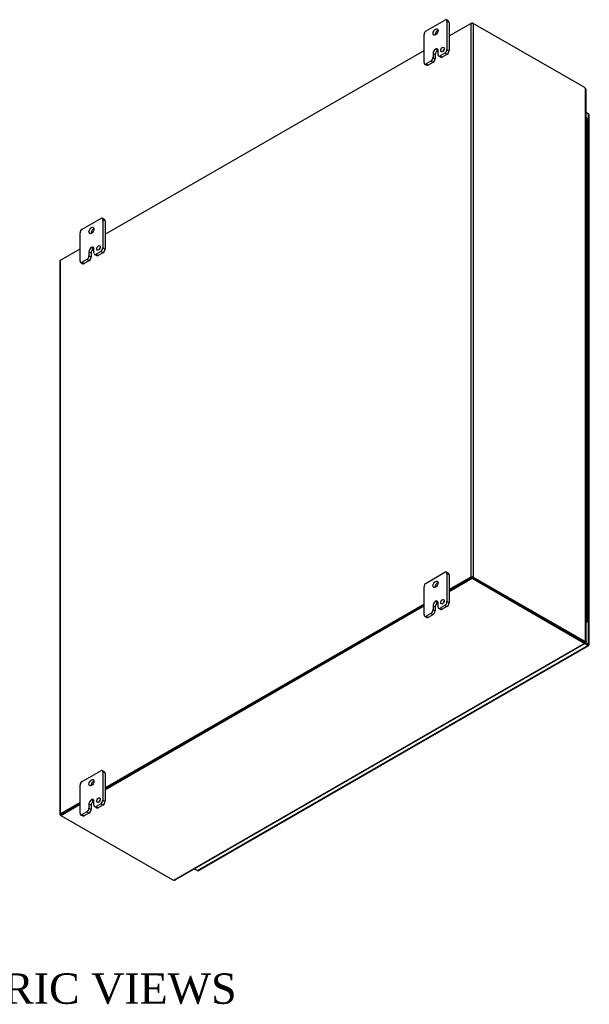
# Model space of a CAD drawing. Header units: inches. Extents: x 24 to 237, y 5 to 158.
# Tile 9 of 9: x 209 to 237, y 110 to 158. Entities that reach past the tile are written whole.
import ezdxf
from ezdxf.enums import TextEntityAlignment as Align

# ---------------------------------------------------------------- set-up
doc = ezdxf.new("R2010")
doc.units = ezdxf.units.IN
doc.header["$MEASUREMENT"] = 0
for name, color, linetype in [('COM48495', 7, 'CONTINUOUS'), ('COM70236-2', 7, 'CONTINUOUS'), ('COM71782-3', 7, 'CONTINUOUS'), ('DEFAULT', 7, 'CONTINUOUS'), ('FET07710', 7, 'CONTINUOUS'), ('HNG10620-38B', 7, 'CONTINUOUS'), ('HNG10620-38C', 7, 'CONTINUOUS'), ('HNG10620-38P', 7, 'CONTINUOUS')]:
    doc.layers.add(name, color=color, linetype=linetype)
doc.styles.add('SEACAD_TIMES_NEW_ROMAN', font='times.ttf')

msp = doc.modelspace()

# ---------------------------------------------------------------- linework, layer by layer
at = {"layer": 'COM48495', "color": 7}
for p, q in [((230.123, 157.629), (231.194, 158.246)), ((231.194, 158.246), (231.194, 130.906)), ((231.316, 158.246), (231.316, 130.906)), ((236.784, 155.09), (231.316, 158.246)), ((213.153, 147.831), (228.886, 156.914)), ((236.85, 127.73), (236.85, 155.032)), ((236.876, 127.715), (236.876, 154.976)), ((210.951, 146.559), (211.916, 147.116)), ((210.926, 146.524), (210.926, 119.184)), ((210.951, 119.219), (210.951, 146.559)), ((231.194, 130.906), (230.123, 130.288)), ((231.234, 130.883), (230.123, 130.241)), ((231.275, 130.883), (236.743, 127.726)), ((231.316, 130.906), (236.784, 127.749)), ((228.886, 129.574), (213.153, 120.49)), ((228.886, 129.527), (213.153, 120.443)), ((236.784, 127.749), (236.743, 127.726)), ((236.81, 127.707), (236.85, 127.73)), ((236.85, 127.709), (236.839, 127.715)), ((236.84, 127.715), (236.85, 127.709)), ((236.848, 127.715), (236.874, 127.712)), ((211.916, 119.776), (210.951, 119.219)), ((211.916, 119.729), (210.992, 119.196)), ((210.971, 119.137), (210.951, 119.149))]:
    msp.add_line(p, q, dxfattribs=at)
for centre, radius, start, end in [((236.801, 154.976), 0.0746, 0.3232, 48.8002), ((236.845, 127.637), 0.0781, 87.6094, 112.6532), ((236.856, 127.758), 0.0494, 264.0996, 291.6339)]:
    msp.add_arc(centre, radius, start, end, dxfattribs=at)
for centre, major_axis, start_param, end_param in [((231.255, 158.211), (-0.0864, 0), 3.926991, 5.497787), ((236.784, 154.926), (-0.1, 0.173), 5.006396, 5.497787), ((211.012, 146.524), (0.0864, 0), 2.356194, 3.141593), ((231.255, 130.871), (0.0864, 0), 0.785398, 2.356194), ((236.743, 127.889), (0.1, -0.173), 5.497787, 5.989178), ((236.784, 127.913), (0.1, -0.173), 5.497787, 5.989178), ((211.012, 119.184), (0.0864, 0), 2.356194, 3.926991)]:
    msp.add_ellipse(centre, major_axis=major_axis, ratio=0.57735, start_param=start_param, end_param=end_param, dxfattribs=at)
msp.add_open_spline([(236.85, 127.73), (236.852, 127.73), (236.854, 127.729), (236.857, 127.728), (236.86, 127.727), (236.863, 127.726), (236.866, 127.725), (236.868, 127.724), (236.87, 127.723), (236.872, 127.721), (236.873, 127.72), (236.875, 127.718), (236.876, 127.715), (236.876, 127.714), (236.874, 127.713), (236.874, 127.712)], degree=3, knots=[0, 0, 0, 0, 0.058839, 0.117335, 0.175479, 0.233264, 0.290679, 0.347718, 0.404373, 0.460635, 0.516498, 0.640635, 0.762642, 0.882451, 1, 1, 1, 1], dxfattribs=at)
at = {"layer": 'COM70236-2', "color": 7}
for p, q in [((231.255, 158.282), (231.194, 158.246)), ((231.255, 158.261), (231.255, 158.282)), ((231.255, 158.282), (231.316, 158.246)), ((230.123, 130.241), (231.255, 130.894)), ((230.123, 130.194), (231.255, 130.847)), ((231.255, 130.894), (231.255, 130.847)), ((231.255, 130.894), (236.743, 127.726)), ((231.255, 130.847), (236.743, 127.679)), ((213.153, 120.443), (228.886, 129.527)), ((213.153, 120.396), (228.886, 129.48)), ((216.543, 115.939), (236.793, 127.631)), ((216.604, 115.945), (236.818, 127.616)), ((236.743, 127.726), (236.743, 127.679)), ((236.793, 127.678), (236.793, 127.631)), ((236.811, 127.641), (236.8, 127.648)), ((236.8, 127.647), (236.811, 127.641)), ((236.805, 127.64), (236.82, 127.619)), ((210.971, 119.184), (211.916, 119.729)), ((210.971, 119.137), (211.916, 119.682)), ((210.971, 119.184), (210.971, 119.137)), ((210.971, 119.137), (216.46, 115.968))]:
    msp.add_line(p, q, dxfattribs=at)
for centre, radius, start, end in [((236.871, 127.682), 0.0781, 187.3468, 212.3906), ((236.773, 127.613), 0.0481, 7.9737, 36.2928), ((216.567, 116.01), 0.075, 251.3676, 299.5813)]:
    msp.add_arc(centre, radius, start, end, dxfattribs=at)
for centre, major_axis, start_param, end_param in [((236.602, 127.644), (0.2, 0), 0.294007, 0.785398), ((236.602, 127.597), (0.2, 0), 0.294007, 0.785398), ((216.601, 116.05), (-0.2, 0), 0.785398, 1.276789)]:
    msp.add_ellipse(centre, major_axis=major_axis, ratio=0.57735, start_param=start_param, end_param=end_param, dxfattribs=at)
for points, knots in [([(236.793, 127.678), (236.793, 127.677), (236.793, 127.676), (236.793, 127.674), (236.793, 127.672), (236.793, 127.671), (236.793, 127.671), (236.793, 127.671)], [0, 0, 0, 0, 0.078044, 0.1570215, 0.2369473, 0.3178332, 0.3180478, 0.3180478, 0.3180478, 0.3180478]), ([(236.793, 127.631), (236.797, 127.626), (236.801, 127.623), (236.807, 127.618), (236.81, 127.617), (236.815, 127.615), (236.817, 127.615), (236.82, 127.617), (236.82, 127.618), (236.82, 127.619)], [0, 0, 0, 0, 0.25, 0.25, 0.5, 0.5, 0.75, 0.75, 1, 1, 1, 1])]:
    msp.add_open_spline(points, degree=3, knots=knots, dxfattribs=at)
at = {"layer": 'COM71782-3', "color": 7}
for p, q in [((237.005, 153.764), (236.876, 153.838)), ((237.005, 127.596), (237.005, 153.764)), ((237.03, 127.561), (237.03, 153.728)), ((217.706, 116.407), (236.964, 127.525)), ((217.749, 116.402), (237.007, 127.521)), ((236.616, 127.82), (236.598, 127.81)), ((236.616, 127.842), (236.616, 127.82)), ((236.616, 127.82), (237.005, 127.596)), ((236.793, 127.671), (236.964, 127.572)), ((236.964, 127.572), (236.793, 127.671)), ((236.964, 127.525), (236.813, 127.613)), ((236.964, 127.572), (236.964, 127.572)), ((236.964, 127.572), (236.964, 127.572)), ((236.964, 127.572), (237.005, 127.549)), ((237.022, 127.539), (236.964, 127.572)), ((237.022, 127.539), (236.964, 127.572)), ((217.555, 116.494), (217.706, 116.407))]:
    msp.add_line(p, q, dxfattribs=at)
for centre, major_axis, ratio, start_param, end_param in [((236.944, 153.728), (-0.0864, 0), 0.57735, 3.141593, 3.926991), ((236.944, 127.584), (-0.0288, 0.0166), 0.000948, 2.356741, 3.927537), ((236.944, 127.584), (-0.0288, 0.0166), 0.000948, 2.355648, 3.926445), ((236.964, 127.596), (-0.0432, 0.0748), 0.57735, 2.356194, 3.587154), ((236.944, 127.561), (-0.0864, 0), 0.57735, 2.696031, 3.926991), ((236.944, 127.584), (0.0864, -0.0498), 0.000948, -0.784852, -0.445015), ((236.944, 127.584), (0.0863, -0.0499), 0.000948, 0.445015, 0.784852), ((217.706, 116.477), (-0.0432, 0.0748), 0.57735, 2.356194, 3.141593)]:
    msp.add_ellipse(centre, major_axis=major_axis, ratio=ratio, start_param=start_param, end_param=end_param, dxfattribs=at)
at = {"layer": 'FET07710', "color": 7}
for p, q in [((228.992, 157.88), (229.911, 158.41)), ((230.092, 158.357), (229.986, 158.418)), ((230.018, 158.349), (230.018, 156.961)), ((230.123, 158.288), (230.018, 158.349)), ((230.123, 158.288), (230.123, 156.9)), ((228.886, 156.308), (228.886, 157.696)), ((229.329, 156.767), (229.329, 156.563)), ((229.329, 156.767), (229.434, 156.706)), ((229.434, 156.706), (229.434, 156.502)), ((229.452, 156.981), (229.452, 156.981)), ((229.452, 156.981), (229.558, 156.92)), ((229.452, 156.981), (229.558, 156.92)), ((229.558, 156.92), (229.558, 156.92)), ((229.575, 156.706), (229.575, 156.91)), ((229.607, 156.637), (229.712, 156.576)), ((229.911, 156.777), (229.682, 156.644)), ((229.682, 156.644), (229.787, 156.583)), ((230.017, 156.716), (229.787, 156.583)), ((230.017, 156.716), (229.911, 156.777)), ((230.018, 156.961), (230.123, 156.9)), ((228.917, 156.239), (229.023, 156.178)), ((229.222, 156.379), (228.992, 156.247)), ((228.992, 156.247), (229.098, 156.185)), ((229.328, 156.318), (229.098, 156.185)), ((229.328, 156.318), (229.222, 156.379)), ((229.329, 156.563), (229.434, 156.502)), ((212.022, 148.082), (212.941, 148.612)), ((213.122, 148.559), (213.016, 148.62)), ((213.047, 148.551), (213.047, 147.163)), ((213.153, 148.49), (213.047, 148.551)), ((213.153, 148.49), (213.153, 147.102)), ((211.916, 146.51), (211.916, 147.898)), ((212.358, 146.969), (212.358, 146.765)), ((212.358, 146.969), (212.464, 146.908)), ((212.464, 146.908), (212.464, 146.704)), ((212.482, 147.183), (212.481, 147.183)), ((212.481, 147.183), (212.587, 147.122)), ((212.482, 147.183), (212.587, 147.122)), ((212.587, 147.122), (212.587, 147.122)), ((212.605, 146.908), (212.605, 147.112)), ((212.941, 146.979), (212.711, 146.847)), ((212.711, 146.847), (212.817, 146.785)), ((213.047, 146.918), (212.817, 146.785)), ((213.047, 146.918), (212.941, 146.979)), ((213.047, 147.163), (213.153, 147.102)), ((211.947, 146.441), (212.052, 146.38)), ((212.252, 146.582), (212.022, 146.449)), ((212.022, 146.449), (212.127, 146.388)), ((212.358, 146.52), (212.127, 146.388)), ((212.358, 146.52), (212.252, 146.582)), ((212.358, 146.765), (212.464, 146.704)), ((212.636, 146.839), (212.742, 146.778)), ((228.992, 130.609), (229.911, 131.139)), ((230.092, 131.086), (229.986, 131.147)), ((230.018, 131.078), (230.018, 129.69)), ((230.123, 131.017), (230.018, 131.078)), ((230.123, 131.017), (230.123, 129.629)), ((228.886, 129.037), (228.886, 130.425)), ((229.329, 129.496), (229.329, 129.292)), ((229.329, 129.496), (229.434, 129.435)), ((229.434, 129.435), (229.434, 129.231)), ((229.452, 129.71), (229.452, 129.71)), ((229.452, 129.71), (229.558, 129.649)), ((229.452, 129.71), (229.558, 129.649)), ((229.558, 129.649), (229.558, 129.649)), ((229.575, 129.435), (229.575, 129.639)), ((229.607, 129.366), (229.712, 129.305)), ((229.911, 129.506), (229.682, 129.374)), ((229.682, 129.374), (229.787, 129.312)), ((230.017, 129.445), (229.787, 129.312)), ((230.017, 129.445), (229.911, 129.506)), ((230.018, 129.69), (230.123, 129.629)), ((228.917, 128.968), (229.023, 128.907)), ((229.222, 129.108), (228.992, 128.976)), ((228.992, 128.976), (229.098, 128.914)), ((229.328, 129.047), (229.098, 128.914)), ((229.328, 129.047), (229.222, 129.108)), ((229.329, 129.292), (229.434, 129.231)), ((212.022, 120.811), (212.941, 121.341)), ((213.122, 121.288), (213.016, 121.349)), ((213.047, 121.28), (213.047, 119.892)), ((213.153, 121.219), (213.047, 121.28)), ((213.153, 121.219), (213.153, 119.831)), ((211.916, 119.239), (211.916, 120.627)), ((212.358, 119.698), (212.358, 119.494)), ((212.358, 119.698), (212.464, 119.637)), ((212.464, 119.637), (212.464, 119.433)), ((212.482, 119.912), (212.481, 119.912)), ((212.481, 119.912), (212.587, 119.851)), ((212.482, 119.912), (212.587, 119.851)), ((212.587, 119.851), (212.587, 119.851)), ((212.605, 119.637), (212.605, 119.841)), ((212.941, 119.708), (212.711, 119.576)), ((213.047, 119.647), (212.817, 119.514)), ((213.047, 119.647), (212.941, 119.708)), ((213.047, 119.892), (213.153, 119.831)), ((211.947, 119.17), (212.052, 119.109)), ((212.252, 119.311), (212.022, 119.178)), ((212.022, 119.178), (212.127, 119.117)), ((212.358, 119.249), (212.127, 119.117)), ((212.358, 119.249), (212.252, 119.311)), ((212.358, 119.494), (212.464, 119.433)), ((212.636, 119.568), (212.742, 119.507)), ((212.711, 119.576), (212.817, 119.514))]:
    msp.add_line(p, q, dxfattribs=at)
for centre, major_axis, start_param, end_param in [((229.911, 158.288), (-0.075, -0.13), 2.356194, 3.926991), ((230.017, 158.227), (-0.075, -0.13), 2.356194, 3.141593), ((228.992, 157.757), (0.075, 0.13), 0.785398, 2.356194), ((229.558, 157.757), (0.088, 0.152), 0.649107, 2.492486), ((229.452, 156.838), (0.087, 0.151), 0.785398, 2.356194), ((229.558, 156.777), (0.087, 0.151), 0.785398, 2.356194), ((229.452, 156.839), (-0.087, -0.151), 2.356194, 3.926991), ((229.558, 156.778), (-0.087, -0.151), 3.793313, 3.926991), ((229.682, 156.767), (0.075, 0.13), 2.356194, 3.926991), ((229.787, 156.706), (0.075, 0.13), 3.141593, 3.926991), ((229.902, 156.895), (0.062, 0.108), 1.008936, 2.132657), ((229.911, 156.9), (-0.075, -0.13), 0.785398, 2.356194), ((230.017, 156.839), (0.075, 0.13), 3.926991, 5.497787), ((228.992, 156.369), (0.075, 0.13), 2.356194, 3.926991), ((229.098, 156.308), (0.075, 0.13), 3.141593, 3.926991), ((229.222, 156.502), (-0.075, -0.13), 0.785398, 2.356194), ((229.328, 156.441), (0.075, 0.13), 3.926991, 5.497787), ((212.941, 148.49), (-0.075, -0.13), 2.356194, 3.926991), ((213.047, 148.429), (-0.075, -0.13), 2.356194, 3.141593), ((212.022, 147.959), (0.075, 0.13), 0.785398, 2.356194), ((212.587, 147.959), (0.087, 0.152), 0.649107, 2.492486), ((212.481, 147.041), (0.087, 0.151), 0.785398, 2.356194), ((212.587, 146.979), (0.087, 0.151), 0.785398, 2.356194), ((212.482, 147.041), (-0.087, -0.151), 2.356194, 3.926991), ((212.587, 146.98), (-0.087, -0.151), 3.793313, 3.926991), ((212.711, 146.969), (0.075, 0.13), 2.356194, 3.926991), ((212.932, 147.097), (0.063, 0.108), 1.008936, 2.132657), ((212.941, 147.102), (-0.075, -0.13), 0.785398, 2.356194), ((213.047, 147.041), (0.075, 0.13), 3.926991, 5.497787), ((212.022, 146.571), (0.075, 0.13), 2.356194, 3.926991), ((212.127, 146.51), (0.075, 0.13), 3.141593, 3.926991), ((212.252, 146.704), (-0.075, -0.13), 0.785398, 2.356194), ((212.358, 146.643), (0.075, 0.13), 3.926991, 5.497787), ((212.817, 146.908), (0.075, 0.13), 3.141593, 3.926991), ((229.911, 131.017), (-0.075, -0.13), 2.356194, 3.926991), ((230.017, 130.956), (-0.075, -0.13), 2.356194, 3.141593), ((228.992, 130.486), (0.075, 0.13), 0.785398, 2.356194), ((229.558, 130.486), (0.088, 0.152), 0.649107, 2.492486), ((229.452, 129.568), (0.087, 0.151), 0.785398, 2.356194), ((229.558, 129.506), (0.087, 0.151), 0.785398, 2.356194), ((229.452, 129.568), (-0.087, -0.151), 2.356194, 3.926991), ((229.558, 129.507), (-0.087, -0.151), 3.793313, 3.926991), ((229.682, 129.496), (0.075, 0.13), 2.356194, 3.926991), ((229.902, 129.624), (0.062, 0.108), 1.008936, 2.132657), ((229.911, 129.629), (-0.075, -0.13), 0.785398, 2.356194), ((230.017, 129.568), (0.075, 0.13), 3.926991, 5.497787), ((228.992, 129.098), (0.075, 0.13), 2.356194, 3.926991), ((229.098, 129.037), (0.075, 0.13), 3.141593, 3.926991), ((229.222, 129.231), (-0.075, -0.13), 0.785398, 2.356194), ((229.328, 129.17), (0.075, 0.13), 3.926991, 5.497787), ((229.787, 129.435), (0.075, 0.13), 3.141593, 3.926991), ((212.941, 121.219), (-0.075, -0.13), 2.356194, 3.926991), ((213.047, 121.158), (-0.075, -0.13), 2.356194, 3.141593), ((212.022, 120.688), (0.075, 0.13), 0.785398, 2.356194), ((212.587, 120.688), (0.087, 0.152), 0.649107, 2.492486), ((212.481, 119.77), (0.087, 0.151), 0.785398, 2.356194), ((212.587, 119.708), (0.087, 0.151), 0.785398, 2.356194), ((212.482, 119.77), (-0.087, -0.151), 2.356194, 3.926991), ((212.587, 119.709), (-0.087, -0.151), 3.793313, 3.926991), ((212.711, 119.698), (0.075, 0.13), 2.356194, 3.926991), ((212.932, 119.826), (0.062, 0.108), 1.008936, 2.132657), ((212.941, 119.831), (-0.075, -0.13), 0.785398, 2.356194), ((213.047, 119.77), (0.075, 0.13), 3.926991, 5.497787), ((212.022, 119.3), (0.075, 0.13), 2.356194, 3.926991), ((212.252, 119.433), (-0.075, -0.13), 0.785398, 2.356194), ((212.358, 119.372), (0.075, 0.13), 3.926991, 5.497787), ((212.817, 119.637), (0.075, 0.13), 3.141593, 3.926991), ((212.127, 119.239), (0.075, 0.13), 3.141593, 3.926991)]:
    msp.add_ellipse(centre, major_axis=major_axis, ratio=0.57735, start_param=start_param, end_param=end_param, dxfattribs=at)
for centre, major_axis in [((229.452, 157.818), (0.087, 0.152)), ((229.797, 156.956), (0.063, 0.108)), ((212.481, 148.02), (0.088, 0.152)), ((212.826, 147.158), (0.062, 0.108)), ((229.452, 130.547), (0.088, 0.152)), ((229.797, 129.685), (0.063, 0.108)), ((212.481, 120.749), (0.088, 0.152)), ((212.826, 119.887), (0.062, 0.108))]:
    msp.add_ellipse(centre, major_axis=major_axis, ratio=0.57735, dxfattribs=at)
at = {"layer": 'HNG10620-38B', "color": 7}
for p, q in [((236.934, 152.221), (236.934, 152.874)), ((236.934, 150.915), (236.934, 151.568)), ((236.934, 149.609), (236.934, 150.262)), ((236.934, 148.302), (236.934, 148.955)), ((236.934, 146.996), (236.934, 147.649)), ((236.934, 145.689), (236.934, 146.343)), ((236.934, 144.383), (236.934, 145.036)), ((236.934, 143.077), (236.934, 143.73)), ((236.934, 141.77), (236.934, 142.423)), ((236.934, 140.464), (236.934, 141.117)), ((236.934, 139.157), (236.934, 139.811)), ((236.934, 137.851), (236.934, 138.504)), ((236.934, 136.545), (236.934, 137.198)), ((236.934, 135.238), (236.934, 135.891)), ((236.934, 133.932), (236.934, 134.585)), ((236.934, 132.625), (236.934, 133.279)), ((236.934, 131.319), (236.934, 131.972)), ((236.934, 130.013), (236.934, 130.666)), ((236.934, 128.706), (236.934, 129.359))]:
    msp.add_line(p, q, dxfattribs=at)
for centre, major_axis, start_param, end_param in [((236.811, 152.874), (-0.123, 0), 3.141593, 4.157881), ((236.811, 152.221), (-0.123, 0), 3.141593, 4.157881), ((236.811, 151.568), (-0.123, 0), 3.141593, 4.157881), ((236.811, 150.915), (-0.123, 0), 3.141593, 4.157881), ((236.811, 150.262), (-0.123, 0), 3.141593, 4.157881), ((236.811, 149.609), (-0.123, 0), 3.141593, 4.157881), ((236.811, 148.955), (-0.123, 0), 3.141593, 4.157881), ((236.811, 148.302), (-0.123, 0), 3.141593, 4.157881), ((236.811, 147.649), (-0.123, 0), 3.141593, 4.157881), ((236.811, 146.996), (-0.123, 0), 3.141593, 4.157881), ((236.811, 146.343), (-0.123, 0), 3.141593, 4.157881), ((236.811, 145.689), (-0.123, 0), 3.141593, 4.157881), ((236.811, 145.036), (-0.123, 0), 3.141593, 4.157881), ((236.811, 144.383), (-0.123, 0), 3.141593, 4.157881), ((236.811, 143.73), (-0.123, 0), 3.141593, 4.157881), ((236.811, 143.077), (-0.123, 0), 3.141593, 4.157881), ((236.811, 142.423), (-0.123, 0), 3.141593, 4.157881), ((236.811, 141.77), (-0.123, 0), 3.141593, 4.157881), ((236.811, 141.117), (-0.123, 0), 3.141593, 4.157881), ((236.811, 140.464), (-0.123, 0), 3.141593, 4.157881), ((236.811, 139.811), (-0.123, 0), 3.141593, 4.157881), ((236.811, 139.157), (-0.123, 0), 3.141593, 4.157881), ((236.811, 138.504), (-0.123, 0), 3.141593, 4.157881), ((236.811, 137.851), (-0.123, 0), 3.141593, 4.157881), ((236.811, 137.198), (-0.123, 0), 3.141593, 4.157881), ((236.811, 136.545), (-0.123, 0), 3.141593, 4.157881), ((236.811, 135.891), (-0.123, 0), 3.141593, 4.157881), ((236.811, 135.238), (-0.123, 0), 3.141593, 4.157881), ((236.811, 134.585), (-0.123, 0), 3.141593, 4.157881), ((236.811, 133.932), (-0.123, 0), 3.141593, 4.157881), ((236.811, 133.279), (-0.123, 0), 3.141593, 4.157881), ((236.811, 132.625), (-0.123, 0), 3.141593, 4.157881), ((236.811, 131.972), (-0.123, 0), 3.141593, 4.157881), ((236.811, 131.319), (-0.123, 0), 3.141593, 4.157881), ((236.811, 130.666), (-0.123, 0), 3.141593, 4.157881), ((236.811, 130.013), (-0.123, 0), 3.141593, 4.157881), ((236.811, 129.359), (-0.123, 0), 3.141593, 4.157881), ((236.811, 128.706), (-0.123, 0), 2.125304, 4.157881), ((236.811, 128.706), (-0.075, 0), 2.612966, 3.670219)]:
    msp.add_ellipse(centre, major_axis=major_axis, ratio=0.57735, start_param=start_param, end_param=end_param, dxfattribs=at)
at = {"layer": 'HNG10620-38C', "color": 7}
for p, q in [((236.934, 152.874), (236.934, 153.528)), ((236.934, 151.568), (236.934, 152.221)), ((236.934, 150.262), (236.934, 150.915)), ((236.934, 148.955), (236.934, 149.609)), ((236.934, 147.649), (236.934, 148.302)), ((236.934, 146.343), (236.934, 146.996)), ((236.934, 145.036), (236.934, 145.689)), ((236.934, 143.73), (236.934, 144.383)), ((236.934, 142.423), (236.934, 143.077)), ((236.934, 141.117), (236.934, 141.77)), ((236.934, 139.811), (236.934, 140.464)), ((236.934, 138.504), (236.934, 139.157)), ((236.934, 137.198), (236.934, 137.851)), ((236.934, 135.891), (236.934, 136.545)), ((236.934, 134.585), (236.934, 135.238)), ((236.934, 133.279), (236.934, 133.932)), ((236.934, 131.972), (236.934, 132.625)), ((236.934, 130.666), (236.934, 131.319)), ((236.934, 129.359), (236.934, 130.013))]:
    msp.add_line(p, q, dxfattribs=at)
for centre in [(236.811, 153.528), (236.811, 152.874), (236.811, 152.221), (236.811, 151.568), (236.811, 150.915), (236.811, 150.262), (236.811, 149.609), (236.811, 148.955), (236.811, 148.302), (236.811, 147.649), (236.811, 146.996), (236.811, 146.343), (236.811, 145.689), (236.811, 145.036), (236.811, 144.383), (236.811, 143.73), (236.811, 143.077), (236.811, 142.423), (236.811, 141.77), (236.811, 141.117), (236.811, 140.464), (236.811, 139.811), (236.811, 139.157), (236.811, 138.504), (236.811, 137.851), (236.811, 137.198), (236.811, 136.545), (236.811, 135.891), (236.811, 135.238), (236.811, 134.585), (236.811, 133.932), (236.811, 133.279), (236.811, 132.625), (236.811, 131.972), (236.811, 131.319), (236.811, 130.666), (236.811, 130.013), (236.811, 129.359)]:
    msp.add_ellipse(centre, major_axis=(0.123, 0), ratio=0.57735, start_param=0, end_param=1.016289, dxfattribs=at)
at = {"layer": 'HNG10620-38P', "color": 7}
msp.add_ellipse((236.811, 128.706), major_axis=(-0.075, 0), ratio=0.57735, start_param=2.612966, end_param=3.670219, dxfattribs=at)

# ---------------------------------------------------------------- texts
at = {"layer": 'DEFAULT', "color": 7, "style": 'SEACAD_TIMES_NEW_ROMAN'}
msp.add_text('ISOMETRIC VIEWS', height=1.5, dxfattribs=at).set_placement((199.691, 111.333), align=Align.TOP_LEFT)

doc.saveas('drawing.dxf')
